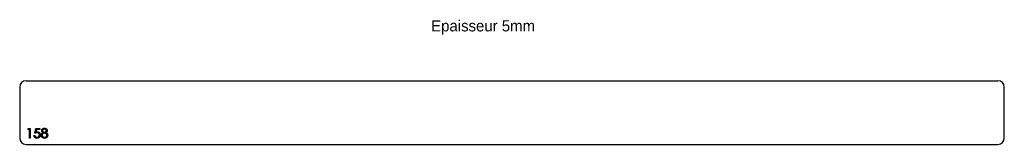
# Model space of a CAD drawing. Header units: millimetres. Extents: x -641 to 900, y 70 to 265.
import ezdxf

# ---------------------------------------------------------------- set-up
doc = ezdxf.new("R2010")
doc.units = ezdxf.units.MM

msp = doc.modelspace()

# ---------------------------------------------------------------- linework, layer by layer
at = {"color": 7, "linetype": 'Continuous', "lineweight": 25}
for p, q in [((-630.6, 169.6), (890.4, 169.6)), ((-640.6, 159.6), (-640.6, 79.6)), ((900.4, 79.6), (900.4, 159.6)), ((-630.6, 69.6), (890.4, 69.6))]:
    msp.add_line(p, q, dxfattribs=at)
at = {"color": 1, "linetype": 'Continuous', "lineweight": 25}
for p, q in [((-627.7, 93.1), (-626.8, 94.6)), ((-625.4, 93.1), (-627.7, 93.1)), ((-626.8, 94.6), (-624, 94.6)), ((-625.4, 79.6), (-625.4, 93.1)), ((-624, 94.6), (-624, 79.6)), ((-616.7, 87.1), (-615.2, 94.6)), ((-615.2, 94.6), (-609, 94.6)), ((-614.1, 93.1), (-614.9, 89.2)), ((-609, 93.1), (-614.1, 93.1)), ((-609, 94.6), (-609, 93.1)), ((-624, 79.6), (-625.4, 79.6)), ((-618.3, 83.5), (-616.9, 83.5))]:
    msp.add_line(p, q, dxfattribs=at)
at = {"color": 7, "linetype": 'Continuous', "lineweight": 25}
for centre, start, end in [((-630.6, 159.6), 90, 180), ((890.4, 159.6), 0, 90), ((-630.6, 79.6), 180, 270), ((890.4, 79.6), 270, 0)]:
    msp.add_arc(centre, 10, start, end, dxfattribs=at)
at = {"color": 1, "linetype": 'Continuous', "lineweight": 25}
for points, knots in [([(-606.1, 91.2), (-606.1, 91.3), (-606.1, 91.7), (-606, 92.1), (-605.8, 92.6), (-605.6, 93.1), (-605.3, 93.5), (-604.9, 93.9), (-604.4, 94.2), (-604, 94.5), (-603.4, 94.7), (-602.9, 94.9), (-602.3, 95), (-601.9, 95), (-601.7, 95)], [0, 0, 0, 0, 0.074056, 0.1488654, 0.2266602, 0.308132, 0.3911773, 0.4739467, 0.5579423, 0.645001, 0.7333728, 0.8210979, 0.9092902, 1, 1, 1, 1]), ([(-601.8, 93.5), (-601.9, 93.5), (-602.1, 93.5), (-602.4, 93.5), (-602.7, 93.4), (-603, 93.3), (-603.3, 93.2), (-603.5, 93.1), (-603.7, 93), (-604, 92.8), (-604.1, 92.6), (-604.3, 92.4), (-604.5, 92.2), (-604.6, 92), (-604.7, 91.8), (-604.7, 91.6), (-604.8, 91.4), (-604.8, 91.2), (-604.8, 91.2)], [0, 0, 0, 0, 0.075221, 0.147165, 0.216383, 0.283941, 0.350301, 0.414972, 0.479181, 0.544184, 0.607558, 0.667324, 0.725168, 0.781029, 0.834891, 0.889471, 0.944089, 1, 1, 1, 1]), ([(-598.8, 91.2), (-598.8, 91.3), (-598.8, 91.4), (-598.9, 91.6), (-598.9, 91.8), (-599, 92), (-599.1, 92.2), (-599.3, 92.4), (-599.4, 92.6), (-599.6, 92.8), (-599.8, 92.9), (-600, 93.1), (-600.3, 93.2), (-600.5, 93.3), (-600.8, 93.4), (-601.1, 93.4), (-601.5, 93.5), (-601.7, 93.5), (-601.8, 93.5)], [0, 0, 0, 0, 0.050887, 0.101004, 0.151725, 0.203028, 0.256199, 0.311374, 0.369279, 0.430507, 0.492993, 0.556503, 0.622108, 0.690284, 0.761455, 0.836405, 0.915512, 1, 1, 1, 1]), ([(-601.7, 95), (-601.6, 95), (-601.2, 95), (-600.6, 94.9), (-600.1, 94.7), (-599.6, 94.5), (-599.1, 94.2), (-598.7, 93.9), (-598.3, 93.5), (-598, 93.1), (-597.8, 92.6), (-597.6, 92.1), (-597.5, 91.6), (-597.5, 91.3), (-597.5, 91.1)], [0, 0, 0, 0, 0.089403, 0.176293, 0.262607, 0.34942, 0.435467, 0.518891, 0.600969, 0.683865, 0.765824, 0.844888, 0.922285, 1, 1, 1, 1]), ([(-613.7, 79.3), (-613.8, 79.3), (-614.1, 79.3), (-614.6, 79.3), (-615, 79.4), (-615.4, 79.5), (-615.7, 79.7), (-616.1, 79.9), (-616.4, 80.2), (-616.8, 80.4), (-617.1, 80.7), (-617.3, 81.1), (-617.6, 81.4), (-617.8, 81.8), (-617.9, 82.2), (-618.1, 82.6), (-618.2, 83), (-618.2, 83.3), (-618.3, 83.5)], [0, 0, 0, 0, 0.06543, 0.128725, 0.190261, 0.250757, 0.310855, 0.370776, 0.431883, 0.493799, 0.556167, 0.617293, 0.678627, 0.740678, 0.80296, 0.866786, 0.932338, 1, 1, 1, 1]), ([(-616.9, 83.5), (-616.9, 83.3), (-616.8, 83.1), (-616.7, 82.7), (-616.5, 82.3), (-616.3, 82), (-616.1, 81.8), (-615.8, 81.5), (-615.5, 81.3), (-615.1, 81.1), (-614.8, 81), (-614.4, 80.9), (-614, 80.8), (-613.7, 80.8), (-613.6, 80.8)], [0, 0, 0, 0, 0.094686, 0.181992, 0.264373, 0.341639, 0.418558, 0.496448, 0.577307, 0.661447, 0.746668, 0.831367, 0.915207, 1, 1, 1, 1]), ([(-613.4, 87.9), (-613.5, 87.9), (-613.8, 87.9), (-614.1, 87.9), (-614.5, 87.8), (-614.9, 87.7), (-615.4, 87.6), (-615.8, 87.5), (-616.3, 87.3), (-616.6, 87.2), (-616.7, 87.1)], [0, 0, 0, 0, 0.102203, 0.211023, 0.3251, 0.446502, 0.573788, 0.708901, 0.850358, 1, 1, 1, 1]), ([(-614.9, 89.2), (-614.8, 89.2), (-614.5, 89.3), (-614, 89.4), (-613.6, 89.4), (-613.3, 89.4), (-613.2, 89.4)], [0, 0, 0, 0, 0.275068, 0.532901, 0.773973, 1, 1, 1, 1]), ([(-608.4, 84.5), (-608.5, 84.4), (-608.5, 84.2), (-608.5, 83.8), (-608.5, 83.5), (-608.6, 83.1), (-608.7, 82.8), (-608.8, 82.5), (-609, 82.1), (-609.1, 81.8), (-609.3, 81.5), (-609.5, 81.2), (-609.7, 81), (-609.9, 80.7), (-610.2, 80.5), (-610.4, 80.3), (-610.7, 80.1), (-611, 79.9), (-611.3, 79.8), (-611.6, 79.6), (-611.9, 79.5), (-612.2, 79.4), (-612.6, 79.3), (-612.9, 79.3), (-613.3, 79.3), (-613.6, 79.3), (-613.7, 79.3)], [0, 0, 0, 0, 0.044016, 0.087438, 0.130124, 0.172561, 0.214218, 0.256302, 0.298444, 0.340536, 0.382404, 0.423614, 0.464223, 0.504052, 0.543842, 0.583548, 0.623078, 0.663214, 0.703538, 0.743927, 0.784532, 0.825742, 0.867752, 0.910741, 0.954912, 1, 1, 1, 1]), ([(-613.6, 80.8), (-613.5, 80.8), (-613.2, 80.8), (-612.8, 80.9), (-612.5, 80.9), (-612.1, 81.1), (-611.8, 81.2), (-611.5, 81.4), (-611.2, 81.6), (-610.9, 81.9), (-610.7, 82.2), (-610.4, 82.5), (-610.2, 82.8), (-610.1, 83.1), (-609.9, 83.5), (-609.9, 83.8), (-609.8, 84.2), (-609.8, 84.5), (-609.8, 84.6)], [0, 0, 0, 0, 0.064204, 0.126419, 0.187672, 0.248041, 0.308337, 0.36969, 0.431725, 0.49597, 0.559779, 0.622313, 0.683925, 0.745104, 0.806749, 0.869093, 0.933293, 1, 1, 1, 1]), ([(-609.8, 84.6), (-609.8, 84.7), (-609.8, 85), (-609.8, 85.3), (-609.9, 85.6), (-610, 85.9), (-610.2, 86.2), (-610.3, 86.5), (-610.5, 86.8), (-610.8, 87), (-611, 87.2), (-611.3, 87.4), (-611.6, 87.6), (-611.9, 87.7), (-612.3, 87.8), (-612.6, 87.9), (-613, 87.9), (-613.3, 87.9), (-613.4, 87.9)], [0, 0, 0, 0, 0.065358, 0.127389, 0.188368, 0.24723, 0.305649, 0.363332, 0.422657, 0.482689, 0.543308, 0.604132, 0.664984, 0.727232, 0.791447, 0.858042, 0.92703, 1, 1, 1, 1]), ([(-613.2, 89.4), (-613, 89.4), (-612.7, 89.4), (-612.2, 89.4), (-611.7, 89.3), (-611.3, 89.1), (-610.9, 88.9), (-610.5, 88.7), (-610.1, 88.4), (-609.8, 88.1), (-609.5, 87.7), (-609.2, 87.3), (-609, 86.9), (-608.8, 86.5), (-608.6, 86), (-608.5, 85.6), (-608.5, 85.1), (-608.5, 84.7), (-608.4, 84.5)], [0, 0, 0, 0, 0.0658003, 0.1293799, 0.1907833, 0.2512931, 0.3108203, 0.3703697, 0.4307603, 0.4925975, 0.5548133, 0.6160904, 0.6769309, 0.7382889, 0.8007843, 0.8647926, 0.931053, 1, 1, 1, 1]), ([(-606.9, 83.9), (-606.9, 84), (-606.9, 84.2), (-606.9, 84.5), (-606.8, 84.8), (-606.7, 85.1), (-606.6, 85.4), (-606.5, 85.7), (-606.4, 85.9), (-606.2, 86.2), (-606, 86.4), (-605.8, 86.7), (-605.6, 86.9), (-605.3, 87.1), (-605, 87.4), (-604.7, 87.6), (-604.3, 87.8), (-604.1, 87.9), (-604, 88)], [0, 0, 0, 0, 0.058845, 0.116298, 0.172649, 0.228746, 0.284538, 0.340718, 0.397083, 0.453952, 0.512754, 0.573075, 0.636439, 0.702408, 0.771517, 0.844208, 0.920082, 1, 1, 1, 1]), ([(-601.8, 79.3), (-602, 79.3), (-602.4, 79.3), (-603, 79.3), (-603.5, 79.5), (-604, 79.6), (-604.5, 79.8), (-604.9, 80.1), (-605.3, 80.4), (-605.6, 80.7), (-605.9, 81.1), (-606.2, 81.4), (-606.4, 81.8), (-606.6, 82.2), (-606.7, 82.6), (-606.8, 83), (-606.9, 83.5), (-606.9, 83.7), (-606.9, 83.9)], [0, 0, 0, 0, 0.078555, 0.152861, 0.223556, 0.290371, 0.355398, 0.418285, 0.480381, 0.543065, 0.604915, 0.664388, 0.721932, 0.77801, 0.833832, 0.888863, 0.94409, 1, 1, 1, 1]), ([(-604, 88), (-604.1, 88.1), (-604.5, 88.3), (-604.9, 88.6), (-605.3, 89), (-605.6, 89.4), (-605.8, 89.8), (-606, 90.3), (-606.1, 90.7), (-606.1, 91), (-606.1, 91.2)], [0, 0, 0, 0, 0.145849, 0.281964, 0.410893, 0.535063, 0.654726, 0.77015, 0.884564, 1, 1, 1, 1]), ([(-601.7, 87.1), (-601.9, 87.1), (-602.1, 87.1), (-602.5, 87.1), (-602.9, 87), (-603.2, 86.9), (-603.6, 86.8), (-603.9, 86.6), (-604.2, 86.4), (-604.5, 86.2), (-604.7, 85.9), (-604.9, 85.6), (-605.1, 85.4), (-605.3, 85.1), (-605.4, 84.8), (-605.5, 84.5), (-605.6, 84.2), (-605.6, 84), (-605.6, 83.8)], [0, 0, 0, 0, 0.071258, 0.13979, 0.206465, 0.271493, 0.336029, 0.400214, 0.464659, 0.529715, 0.594078, 0.655637, 0.714894, 0.772151, 0.829026, 0.88514, 0.942088, 1, 1, 1, 1]), ([(-605.6, 83.8), (-605.6, 83.7), (-605.5, 83.4), (-605.5, 83), (-605.3, 82.7), (-605.1, 82.3), (-604.8, 82), (-604.5, 81.7), (-604.2, 81.4), (-603.8, 81.2), (-603.3, 81), (-602.9, 80.9), (-602.4, 80.8), (-602, 80.8), (-601.8, 80.8)], [0, 0, 0, 0, 0.074911, 0.149165, 0.224533, 0.302398, 0.382007, 0.46125, 0.542201, 0.626514, 0.71441, 0.80487, 0.90011, 1, 1, 1, 1]), ([(-604.8, 91.2), (-604.8, 91.1), (-604.8, 90.9), (-604.7, 90.7), (-604.7, 90.5), (-604.6, 90.3), (-604.4, 90), (-604.3, 89.8), (-604.1, 89.6), (-603.9, 89.4), (-603.7, 89.3), (-603.4, 89.1), (-603.2, 89), (-602.9, 88.9), (-602.6, 88.8), (-602.4, 88.7), (-602.1, 88.7), (-601.9, 88.7), (-601.8, 88.7)], [0, 0, 0, 0, 0.054564, 0.107826, 0.161924, 0.21751, 0.274498, 0.334815, 0.397555, 0.464755, 0.532901, 0.600097, 0.665354, 0.731084, 0.796883, 0.863292, 0.930831, 1, 1, 1, 1]), ([(-601.8, 88.7), (-601.6, 88.7), (-601.4, 88.7), (-601, 88.8), (-600.6, 88.9), (-600.3, 89), (-600, 89.2), (-599.7, 89.4), (-599.4, 89.7), (-599.2, 90), (-599.1, 90.3), (-598.9, 90.6), (-598.8, 90.9), (-598.8, 91.1), (-598.8, 91.2)], [0, 0, 0, 0, 0.089713, 0.178541, 0.266908, 0.356931, 0.445731, 0.530796, 0.614591, 0.698244, 0.779084, 0.855316, 0.928538, 1, 1, 1, 1]), ([(-601.8, 80.8), (-601.7, 80.8), (-601.4, 80.8), (-601, 80.8), (-600.6, 80.9), (-600.3, 81), (-599.9, 81.2), (-599.6, 81.3), (-599.3, 81.5), (-599.1, 81.7), (-598.8, 82), (-598.6, 82.2), (-598.5, 82.5), (-598.3, 82.8), (-598.2, 83.1), (-598.1, 83.4), (-598.1, 83.7), (-598.1, 83.9), (-598.1, 84)], [0, 0, 0, 0, 0.0765551, 0.1491538, 0.2188158, 0.2853982, 0.3503458, 0.4141547, 0.4772055, 0.5403912, 0.6022224, 0.6620507, 0.7199485, 0.7759187, 0.8311234, 0.8866732, 0.9425553, 1, 1, 1, 1]), ([(-597.9, 80.9), (-598, 80.8), (-598.2, 80.5), (-598.6, 80.2), (-599.1, 79.9), (-599.5, 79.7), (-600.1, 79.5), (-600.6, 79.3), (-601.2, 79.3), (-601.6, 79.3), (-601.8, 79.3)], [0, 0, 0, 0, 0.119283, 0.237093, 0.354796, 0.474576, 0.59746, 0.724926, 0.858883, 1, 1, 1, 1]), ([(-598.1, 84), (-598.1, 84.1), (-598.1, 84.3), (-598.1, 84.6), (-598.2, 84.9), (-598.3, 85.2), (-598.5, 85.4), (-598.7, 85.7), (-598.9, 85.9), (-599.1, 86.2), (-599.4, 86.4), (-599.7, 86.6), (-600, 86.8), (-600.3, 86.9), (-600.7, 87), (-601, 87.1), (-601.4, 87.1), (-601.6, 87.1), (-601.7, 87.1)], [0, 0, 0, 0, 0.05733, 0.113045, 0.169155, 0.225739, 0.283781, 0.3434, 0.406267, 0.471742, 0.538342, 0.603393, 0.667654, 0.732268, 0.797037, 0.86307, 0.930368, 1, 1, 1, 1]), ([(-597.5, 91.1), (-597.5, 91), (-597.5, 90.7), (-597.6, 90.2), (-597.8, 89.8), (-598, 89.3), (-598.3, 89), (-598.7, 88.6), (-599.1, 88.3), (-599.4, 88.1), (-599.6, 88)], [0, 0, 0, 0, 0.1219258, 0.2394554, 0.3547741, 0.4714756, 0.5922654, 0.7186532, 0.8548665, 1, 1, 1, 1]), ([(-599.6, 88), (-599.5, 87.9), (-599.3, 87.8), (-598.9, 87.6), (-598.6, 87.4), (-598.3, 87.2), (-598, 87), (-597.8, 86.7), (-597.6, 86.5), (-597.4, 86.3), (-597.2, 86), (-597.1, 85.7), (-597, 85.5), (-596.9, 85.2), (-596.8, 84.9), (-596.8, 84.6), (-596.7, 84.3), (-596.7, 84.1), (-596.7, 84)], [0, 0, 0, 0, 0.079515, 0.15508, 0.226871, 0.295896, 0.362033, 0.425089, 0.485374, 0.544048, 0.601006, 0.657885, 0.714011, 0.769498, 0.826152, 0.8829, 0.940709, 1, 1, 1, 1]), ([(-596.7, 84), (-596.7, 83.9), (-596.7, 83.6), (-596.8, 83.2), (-596.9, 82.7), (-597, 82.3), (-597.2, 82), (-597.4, 81.6), (-597.6, 81.2), (-597.8, 81), (-597.9, 80.9)], [0, 0, 0, 0, 0.128154, 0.253665, 0.377314, 0.500218, 0.62293, 0.745847, 0.871399, 1, 1, 1, 1])]:
    msp.add_open_spline(points, degree=3, knots=knots, dxfattribs=at)

# ---------------------------------------------------------------- texts
at = {"insert": (3.4, 264.4), "char_height": 17.5, "attachment_point": 1}
msp.add_mtext_dynamic_manual_height_columns('Epaisseur 5mm', width=326.111, gutter_width=87.5, heights=[0], dxfattribs=at)

doc.saveas('drawing.dxf')
